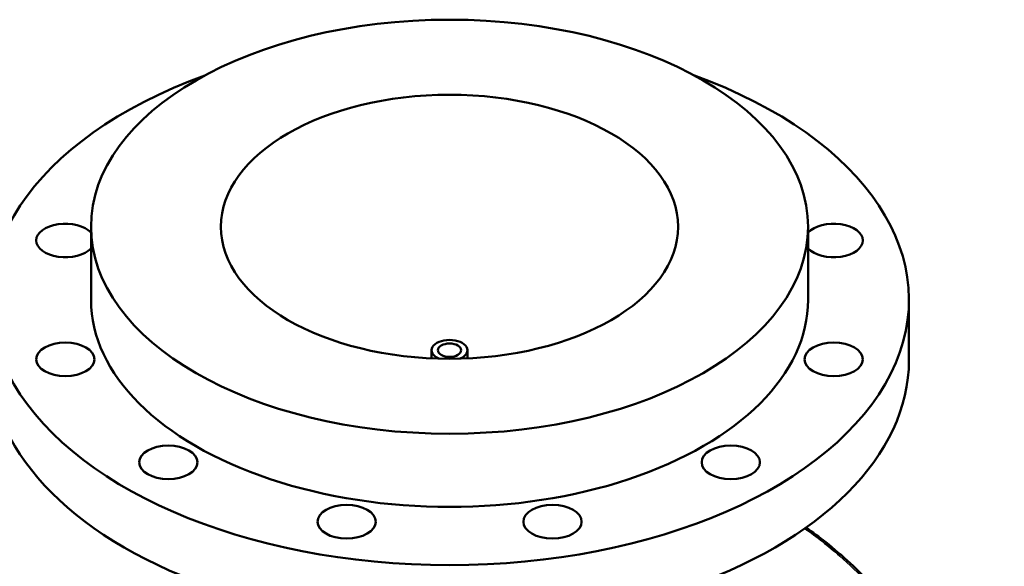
# Model space of a CAD drawing. Header units: millimetres. Extents: x -579 to 1116, y -250 to 929.
# Tile 10 of 10: x 677 to 1116, y 685 to 929. Entities that reach past the tile are written whole.
import ezdxf

# ---------------------------------------------------------------- set-up
doc = ezdxf.new("R2010")
doc.units = ezdxf.units.MM
doc.layers.add('Visible (ANSI)', color=7, linetype='Continuous', lineweight=50)
doc.layers.add('Visible Narrow (ANSI)', color=7, linetype='Continuous', lineweight=35)

msp = doc.modelspace()

# ---------------------------------------------------------------- linework, layer by layer
at = {"layer": 'Visible (ANSI)'}
for p, q in [((708.7, 803.72), (708.7, 836.38)), ((1028.7, 803.72), (1028.7, 836.38)), ((1073.7, 776.78), (1073.7, 803.72)), ((860.7, 777.67), (860.7, 781.27)), ((876.7, 777.67), (876.7, 781.27))]:
    msp.add_line(p, q, dxfattribs=at)
for centre, major_axis in [((868.7, 836.38), (160, 0)), ((868.7, 836.38), (102, 0)), ((697.24, 777.2), (13, 0)), ((868.7, 781.27), (5.2, 0)), ((1040.15, 777.2), (-13, 0)), ((743.18, 731.26), (13, 0)), ((994.21, 731.26), (13, 0)), ((822.76, 704.74), (13, 0)), ((914.64, 704.74), (13, 0))]:
    msp.add_ellipse(centre, major_axis=major_axis, ratio=0.57735, dxfattribs=at)
for centre, major_axis, start_param, end_param in [((868.7, 803.72), (-205, 0), 5.274453, 10.43351), ((697.24, 830.25), (-13, 0), 3.634607, 8.931764), ((1040.15, 830.25), (13, 0), 3.634607, 8.931764), ((868.7, 803.72), (-160, 0), 0, 3.141593), ((868.7, 781.27), (8, 0), 5.349733, 10.358231), ((868.7, 776.78), (-205, 0), 0, 3.141593)]:
    msp.add_ellipse(centre, major_axis=major_axis, ratio=0.57735, start_param=start_param, end_param=end_param, dxfattribs=at)
msp.add_open_spline([(1116.27, 575.24), (1114.27, 580.76), (1112.15, 586.23), (1107.68, 597.03), (1105.32, 602.35), (1100.36, 612.83), (1097.77, 617.97), (1092.35, 628), (1089.53, 632.89), (1083.7, 642.36), (1080.69, 646.95), (1074.47, 655.77), (1071.28, 660.02), (1064.72, 668.15), (1061.37, 672.03), (1054.51, 679.42), (1051.01, 682.93), (1043.88, 689.56), (1040.25, 692.68), (1033.67, 697.9), (1030.74, 700.07), (1027.78, 702.13)], degree=3, knots=[7.044742, 7.044742, 7.044742, 7.044742, 8.799376, 8.799376, 10.554009, 10.554009, 12.308642, 12.308642, 14.049909, 14.049909, 15.772658, 15.772658, 17.47405, 17.47405, 19.153362, 19.153362, 20.811804, 20.811804, 22.45234, 22.45234, 23.730601, 23.730601, 23.730601, 23.730601], dxfattribs=at)
at = {"layer": 'Visible Narrow (ANSI)'}
msp.add_open_spline([(1027.21, 701.73), (1032.54, 698), (1037.75, 693.9), (1051.42, 681.84), (1059.59, 673.21), (1075.1, 653.93), (1082.4, 643.23), (1097.53, 617.41), (1104.96, 601.89), (1112.77, 582.23), (1114.13, 578.64), (1115.45, 575.02)], degree=3, knots=[-23.662998, -23.662998, -23.662998, -23.662998, -21.356136, -21.356136, -17.424773, -17.424773, -13.357308, -13.357308, -8.190071, -8.190071, -7.044742, -7.044742, -7.044742, -7.044742], dxfattribs=at)

doc.saveas('drawing.dxf')
